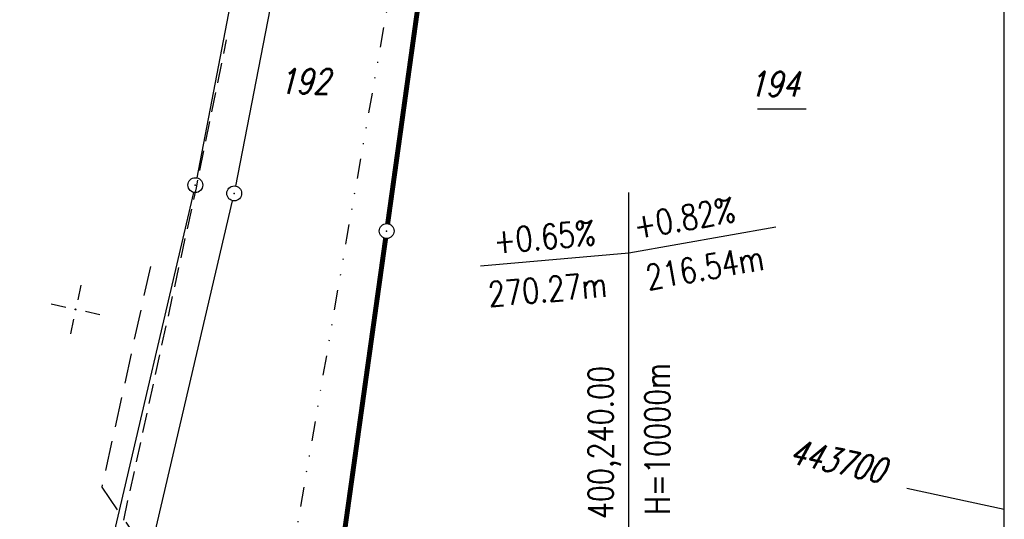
# Model space of a CAD drawing. Extents: x 0 to 1135, y 0 to 420.
# Tile 59 of 61: x 851 to 950, y 293 to 343. Entities that reach past the tile are written whole.
import ezdxf

# ---------------------------------------------------------------- set-up
doc = ezdxf.new("R2010")
doc.units = 0
doc.header["$LTSCALE"] = 2
doc.header["$MEASUREMENT"] = 0
for name, pattern in [('AUSGEZOGEN', [0]), ('GESTRICH-X2', [1.5, 1, -0.5]), ('GESTRICHELTX3', [2.25, 1.5, -0.75]), ('GETRENNTX3', [3.25, 1, -0.75, 0, -0.75, 0, -0.75])]:
    doc.linetypes.add(name, pattern=pattern)
doc.layers.get('0').update_dxf_attribs({"color": 8, "linetype": 'AUSGEZOGEN'})
for name, color, linetype in [('FLSTNR', 8, 'AUSGEZOGEN'), ('FLSTNR-BAB', 7, 'AUSGEZOGEN'), ('GRENZL', 8, 'AUSGEZOGEN'), ('GRENZL-BAB', 7, 'AUSGEZOGEN'), ('GRENZP', 8, 'AUSGEZOGEN'), ('GRENZP-BAB', 7, 'AUSGEZOGEN'), ('NETZ', 250, 'AUSGEZOGEN'), ('NZ', 8, 'AUSGEZOGEN'), ('RAHMEN', 250, 'AUSGEZOGEN'), ('STROMLTG', 8, 'AUSGEZOGEN'), ('Telekom', 8, 'GETRENNTX3'), ('W-LTG', 8, 'GESTRICHELTX3')]:
    doc.layers.add(name, color=color, linetype=linetype)
doc.styles.add('ROMANS', font='romans.shx', dxfattribs={"width": 0.8})

# ---------------------------------------------------------------- blocks, each defined once
blk = doc.blocks.new('IKR')
at = {"color": 0}
for p, q in [((0, 1), (0, 2.5)), ((-2.5, 0), (-1, 0)), ((1, 0), (2.5, 0)), ((0, -2.5), (0, -1))]:
    blk.add_line(p, q, dxfattribs=at)
blk.add_circle((0, 0), 0.05, dxfattribs=at)
blk.add_point((0, 0), dxfattribs=at)
blk = doc.blocks.new('GST')
at = {"color": 0}
blk.add_circle((0, 0), 0.75, dxfattribs=at)
blk.add_point((0, 0), dxfattribs=at)

msp = doc.modelspace()

# ---------------------------------------------------------------- linework, layer by layer
at = {"layer": 'FLSTNR-BAB'}
msp.add_line((925.185, 334.427), (930.078, 334.427), dxfattribs=at)
at = {"layer": 'GRENZL'}
for p, q in [((876.992, 370.198), (868.756, 327.474)), ((880.907, 369.375), (872.669, 326.641)), ((868.443, 326.007), (857.812, 280.526)), ((861.898, 280.453), (872.356, 325.174))]:
    msp.add_line(p, q, dxfattribs=at)
at = {"layer": 'GRENZL-BAB', "const_width": 0.5, "flags": 128}
for points in [[(887.967, 322.862), (892.689, 356.742)], [(887.759, 321.377), (876.08, 238.064)]]:
    msp.add_lwpolyline(points, dxfattribs=at)
at = {"layer": 'NETZ'}
msp.add_line((949.98, 294.104), (940.204, 296.211), dxfattribs=at)
at = {"layer": 'NZ'}
for p, q in [((912.231, 222.215), (912.232, 326.007)), ((912.232, 319.931), (927.004, 322.536)), ((897.289, 318.624), (912.232, 319.931))]:
    msp.add_line(p, q, dxfattribs=at)
at = {"layer": 'RAHMEN'}
msp.add_line((950, 0), (950, 415), dxfattribs=at)
at = {"layer": 'STROMLTG', "linetype": 'GESTRICH-X2', "flags": 128}
msp.add_lwpolyline([(774.268, 281.841), (774.74, 285.702), (800.808, 283.568), (839.896, 279.534), (857.093, 278.897), (858.294, 279.179), (860.696, 289.77), (868.724, 326.471), (871.747, 341.346)], dxfattribs=at)
at = {"layer": 'Telekom', "flags": 128}
msp.add_lwpolyline([(899.897, 394.677), (891.228, 363.438), (883.831, 321.397), (873.425, 260.889), (872.23, 252.903), (866.509, 245.404), (857.61, 186.812), (861.109, 183.192), (857.88, 161.518), (855.602, 141.259), (855.575, 134.057), (848.318, 133.495), (847.636, 124.873), (844.317, 113.856)], dxfattribs=at)
at = {"layer": 'W-LTG', "flags": 128}
msp.add_lwpolyline([(868.573, 274.415), (868.637, 275.302), (869.65, 281.232), (859.23, 296.357), (864.217, 318.954)], dxfattribs=at)

# ---------------------------------------------------------------- block references
at = {"layer": 'GRENZP'}
for p in [(868.614, 326.737), (872.527, 325.905)]:
    msp.add_blockref('GST', p, dxfattribs=at)
at = {"layer": 'GRENZP-BAB'}
msp.add_blockref('GST', (887.863, 322.119), dxfattribs=at)
at = {"layer": 'NETZ', "rotation": 167.8412}
msp.add_blockref('IKR', (856.573, 314.229), dxfattribs=at)

# ---------------------------------------------------------------- texts
at = {"layer": 'FLSTNR', "style": 'ROMANS', "oblique": 15, "width": 0.8}
msp.add_text('192', height=2.5, dxfattribs=at).set_placement((877.005, 335.927))
at = {"layer": 'FLSTNR-BAB', "style": 'ROMANS', "oblique": 15, "width": 0.8}
msp.add_text('194', height=2.5, dxfattribs=at).set_placement((924.256, 335.655))
at = {"layer": 'NETZ', "style": 'ROMANS', "oblique": 16.6, "width": 0.75}
msp.add_text('443700', height=2.5, rotation=347.8412, dxfattribs=at).set_placement((928.229, 298.791))
at = {"layer": 'NZ', "style": 'ROMANS', "width": 0.8}
for s, rotation, p in [('+0.82%%%', 9.99957, (912.963, 321.312)), ('+0.65%%%', 4.99957, (898.724, 319.839)), ('216.54m', 9.99957, (914.177, 316.172)), ('270.27m', 4.99957, (898.182, 314.493)), ('H=10000m', 89.99957, (916.337, 293.565)), ('km 400,240.00', 89.99957, (910.649, 287.732))]:
    msp.add_text(s, height=2.5, rotation=rotation, dxfattribs=at).set_placement(p)

doc.saveas('drawing.dxf')
